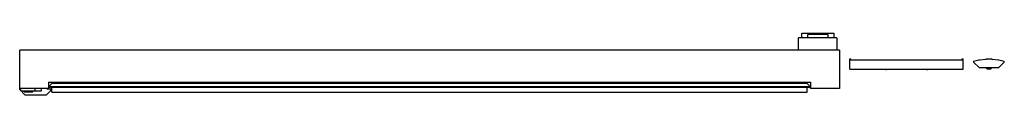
# Model space of a CAD drawing. Header units: millimetres. Extents: x 143 to 1096, y 827 to 887.
import ezdxf

# ---------------------------------------------------------------- set-up
doc = ezdxf.new("R2010")
doc.units = ezdxf.units.MM
doc.header["$LTSCALE"] = 111.139015
doc.layers.get('0').update_dxf_attribs({"linetype": 'CONTINUOUS'})
doc.layers.add('INTFCLR_74', color=7, linetype='CONTINUOUS')

msp = doc.modelspace()

# ---------------------------------------------------------------- linework, layer by layer
at = {"color": 7}
for p, q in [((934.11, 881.98), (897.11, 881.98)), ((897.11, 869.98), (897.11, 881.98)), ((900.11, 886.64), (931.11, 886.64)), ((900.11, 881.98), (900.11, 886.64)), ((900.12, 881.98), (900.12, 886.64)), ((925.36, 885.38), (905.86, 885.38)), ((905.86, 881.98), (905.86, 885.38)), ((925.36, 885.38), (925.36, 881.98)), ((931.11, 886.64), (931.11, 881.98)), ((934.11, 881.98), (934.11, 869.98)), ((142.61, 831.82), (142.61, 869.98)), ((936.61, 869.98), (142.61, 869.98)), ((936.61, 869.98), (936.61, 832.78)), ((946.61, 861.66), (947.61, 861.66)), ((946.61, 851.66), (946.61, 861.66)), ((946.61, 860.66), (1056.61, 860.66)), ((947.61, 860.66), (947.61, 861.66)), ((1055.61, 861.66), (1056.61, 861.66)), ((1055.61, 860.66), (1055.61, 861.66)), ((1056.61, 851.66), (1056.61, 861.66)), ((1066.61, 859.54), (1071.78, 860.66)), ((1066.61, 859.54), (1066.61, 858.49)), ((1071.93, 853.17), (1066.61, 858.49)), ((1071.78, 860.66), (1072.06, 860.4)), ((1072.34, 860.44), (1072.06, 860.4)), ((1072.46, 860.77), (1072.34, 860.44)), ((1072.46, 860.77), (1077.99, 861.36)), ((1077.99, 861.36), (1078.24, 861.07)), ((1078.52, 861.1), (1078.24, 861.07)), ((1078.52, 861.1), (1078.75, 861.41)), ((1084.2, 861.4), (1078.75, 861.41)), ((1084.38, 861.09), (1084.2, 861.4)), ((1084.71, 861.09), (1084.38, 861.09)), ((1084.71, 861.09), (1084.92, 861.37)), ((1084.92, 861.37), (1090.4, 860.78)), ((1090.53, 860.45), (1090.4, 860.78)), ((1090.86, 860.39), (1090.53, 860.45)), ((1090.86, 860.39), (1091.13, 860.66)), ((1096.31, 858.49), (1090.99, 853.17)), ((1091.13, 860.66), (1096.31, 859.54)), ((1096.31, 858.49), (1096.31, 859.54)), ((946.61, 851.66), (1056.61, 851.66)), ((1071.93, 853.17), (1090.99, 853.17)), ((1079.31, 851.92), (1079.31, 853.17)), ((1079.31, 851.92), (1083.61, 851.92)), ((1083.61, 851.92), (1083.61, 853.17)), ((170.61, 832.78), (142.61, 832.78)), ((147.75, 826.68), (142.61, 831.82)), ((143.86, 830.78), (143.86, 832.78)), ((143.86, 830.78), (163.86, 830.78)), ((146.96, 829.58), (146.96, 830.78)), ((155.26, 829.58), (155.26, 830.78)), ((157.61, 830.78), (157.61, 832.78)), ((163.86, 830.78), (163.86, 832.78)), ((172.86, 830.93), (168.61, 826.68)), ((169.36, 832.18), (169.36, 832.78)), ((172.86, 832.18), (169.36, 832.18)), ((170.61, 838.98), (170.61, 832.78)), ((171.58, 838.98), (170.61, 838.01)), ((170.61, 838.98), (908.61, 838.98)), ((170.61, 834.66), (173.73, 837.78)), ((171.5, 833.78), (170.61, 834.66)), ((908.61, 834.66), (170.61, 834.66)), ((907.73, 833.78), (171.5, 833.78)), ((172.86, 830.93), (172.86, 832.18)), ((905.5, 837.78), (173.73, 837.78)), ((173.81, 829.53), (173.81, 833.78)), ((185.42, 837.78), (185.52, 838.98)), ((893.81, 837.78), (893.71, 838.98)), ((905.41, 829.53), (905.41, 833.78)), ((908.61, 834.66), (905.5, 837.78)), ((907.73, 833.78), (908.61, 834.66)), ((908.61, 838.98), (908.61, 832.78)), ((936.61, 832.78), (908.61, 832.78)), ((146.96, 829.58), (155.26, 829.58)), ((147.75, 826.68), (168.61, 826.68)), ((173.81, 829.53), (905.41, 829.53))]:
    msp.add_line(p, q, dxfattribs=at)
at = {"layer": 'INTFCLR_74', "color": 7, "true_color": 0x37005f}
for p, q in [((981.61, 851.66), (981.61, 850.81)), ((1021.61, 851.66), (1021.61, 850.81))]:
    msp.add_line(p, q, dxfattribs=at)

doc.saveas('drawing.dxf')
